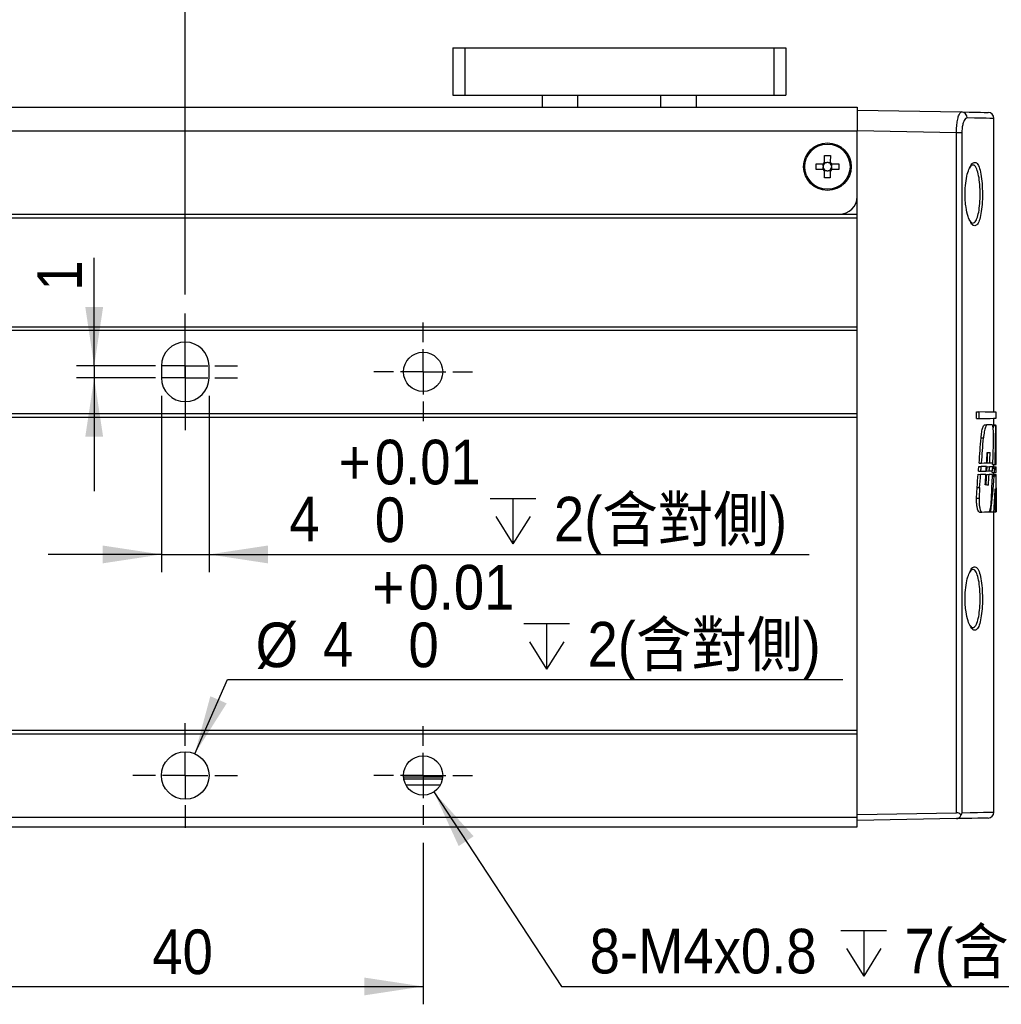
# Model space of a CAD drawing. Header units: millimetres. Extents: x 8 to 292, y 5 to 205.
# Tile 6 of 12: x 137 to 192, y 82 to 137. Entities that reach past the tile are written whole.
import ezdxf

# ---------------------------------------------------------------- set-up
doc = ezdxf.new("R2010")
doc.units = ezdxf.units.MM
doc.linetypes.add('HIDDEN', pattern=[1.905, 1.27, -0.635])
doc.layers.add('中心線', color=161, linetype='HIDDEN', lineweight=25)
doc.layers.add('尺寸線', color=5, linetype='Continuous')
doc.styles.add('SLDTEXTSTYLE0', font='GOTHIC.TTF', dxfattribs={"width": 0.913})
doc.styles.add('SLDTEXTSTYLE1', font='GOTHIC.TTF', dxfattribs={"width": 0.913, "bigfont": 'bigfont'})
doc.dimstyles.new('SLDDIMSTYLE0', dxfattribs={"dimtxt": 2.5, "dimasz": 3.302, "dimexe": 0, "dimexo": 0.0625, "dimtad": 1, "dimdec": 0, "dimlfac": 1.5, "dimrnd": 1e-09, "dimzin": 12, "dimdsep": 46, "dimtxsty": 'SLDTEXTSTYLE0', "dimsah": 1, "dimcen": 0.09, "dimadec": 0, "dimazin": 3, "dimtfac": 1, "dimtdec": 3, "dimtmove": 0, "dimatfit": 0, "dimfxl": 1, "dimfrac": 2, "dimtolj": 1, "dimtzin": 12, "dimarcsym": 0})
doc.dimstyles.new('SLDDIMSTYLE1', dxfattribs={"dimtxt": 2.5, "dimasz": 3.302, "dimexe": 0, "dimexo": 0.0625, "dimtad": 1, "dimdec": 0, "dimlfac": 1.5, "dimrnd": 1e-09, "dimzin": 12, "dimdsep": 46, "dimtxsty": 'SLDTEXTSTYLE0', "dimsah": 1, "dimcen": 0.09, "dimadec": 0, "dimazin": 3, "dimtfac": 1, "dimtdec": 3, "dimtofl": 0, "dimtmove": 0, "dimatfit": 3, "dimfxl": 1, "dimfrac": 2, "dimtolj": 1, "dimtzin": 12, "dimarcsym": 0})
doc.dimstyles.new('SLDDIMSTYLE2', dxfattribs={"dimtxt": 2.5, "dimasz": 3.302, "dimexe": 0, "dimexo": 0.0625, "dimtad": 1, "dimdec": 0, "dimlfac": 1.5, "dimrnd": 1e-09, "dimzin": 12, "dimdsep": 46, "dimtxsty": 'SLDTEXTSTYLE0', "dimsah": 1, "dimcen": 0.09, "dimadec": 0, "dimazin": 3, "dimtol": 1, "dimtp": 0.01, "dimtfac": 1, "dimtmove": 0, "dimatfit": 0, "dimfxl": 1, "dimfrac": 2, "dimtolj": 1, "dimarcsym": 0})
doc.dimstyles.new('SLDDIMSTYLE3', dxfattribs={"dimtxt": 2.5, "dimasz": 3.302, "dimexe": 0, "dimexo": 0.0625, "dimtad": 0, "dimtih": 1, "dimtoh": 1, "dimdec": 0, "dimlfac": 1.5, "dimrnd": 1e-09, "dimzin": 12, "dimdsep": 46, "dimtxsty": 'SLDTEXTSTYLE0', "dimsah": 1, "dimcen": 0, "dimadec": 0, "dimazin": 3, "dimtol": 1, "dimtp": 0.01, "dimtfac": 1, "dimtofl": 0, "dimtmove": 0, "dimatfit": 3, "dimfxl": 1, "dimfrac": 2, "dimtolj": 1, "dimarcsym": 0})
doc.dimstyles.new('SLDDIMSTYLE4', dxfattribs={"dimtxt": 2.5, "dimasz": 3.302, "dimexe": 0, "dimexo": 0.0625, "dimtad": 0, "dimtih": 1, "dimtoh": 1, "dimdec": 0, "dimlfac": 1.5, "dimrnd": 1e-09, "dimzin": 12, "dimdsep": 46, "dimtxsty": 'SLDTEXTSTYLE0', "dimsah": 1, "dimcen": 0, "dimadec": 0, "dimazin": 3, "dimtfac": 1, "dimtdec": 3, "dimtofl": 0, "dimtmove": 0, "dimatfit": 3, "dimfxl": 1, "dimfrac": 2, "dimtolj": 1, "dimtzin": 12, "dimarcsym": 0})

# ---------------------------------------------------------------- blocks, each defined once
blk = doc.blocks.new('_D_3')
at = {"layer": '尺寸線', "transparency": 16777216}
for p, q in [((132.62, 90.64), (132.62, 81.584)), ((159.286, 90.64), (159.286, 81.584)), ((132.62, 82.584), (159.286, 82.584))]:
    blk.add_line(p, q, dxfattribs=at)
for points in [[(132.62, 82.584), (135.922, 82.084), (135.922, 83.084)], [(159.286, 82.584), (155.984, 83.084), (155.984, 82.084)]]:
    blk.add_solid(points, dxfattribs=at)
at = {"layer": '尺寸線', "transparency": 16777216, "insert": (144.106, 85.777), "char_height": 2.5, "attachment_point": 1, "style": 'SLDTEXTSTYLE0'}
blk.add_mtext('40', dxfattribs=at)
blk = doc.blocks.new('_D_4')
at = {"layer": '尺寸線', "transparency": 16777216}
for p, q in [((104.653, 132.301), (104.653, 140.284)), ((145.953, 121.359), (145.953, 140.284)), ((104.653, 139.284), (145.953, 139.284))]:
    blk.add_line(p, q, dxfattribs=at)
for points in [[(104.653, 139.284), (107.955, 138.784), (107.955, 139.784)], [(145.953, 139.284), (142.651, 139.784), (142.651, 138.784)]]:
    blk.add_solid(points, dxfattribs=at)
at = {"layer": '尺寸線', "transparency": 16777216, "insert": (121.147, 142.477), "char_height": 2.5, "attachment_point": 1, "style": 'SLDTEXTSTYLE0'}
blk.add_mtext('61.95', dxfattribs=at)
blk = doc.blocks.new('_D_5')
at = {"layer": '尺寸線', "transparency": 16777216}
for p, q in [((140.849, 117.359), (140.849, 123.423)), ((143.62, 117.359), (139.849, 117.359)), ((140.849, 117.359), (140.849, 116.692)), ((143.62, 116.692), (139.849, 116.692)), ((140.849, 116.692), (140.849, 110.342))]:
    blk.add_line(p, q, dxfattribs=at)
for points in [[(140.849, 117.359), (141.349, 120.661), (140.349, 120.661)], [(140.849, 116.692), (140.349, 113.39), (141.349, 113.39)]]:
    blk.add_solid(points, dxfattribs=at)
at = {"layer": '尺寸線', "transparency": 16777216, "insert": (137.656, 121.576), "char_height": 2.5, "attachment_point": 1, "rotation": 90, "style": 'SLDTEXTSTYLE0'}
blk.add_mtext('1', dxfattribs=at)
blk = doc.blocks.new('SW_SYMBOL_HOLE_DEPTH')
at = {"layer": '尺寸線', "color": 0}
for p, q in [((0, 875), (800, 875)), ((400, 875), (400, 75)), ((100, 555), (400, 75)), ((700, 555), (400, 75))]:
    blk.add_line(p, q, dxfattribs=at)
blk = doc.blocks.new('_D_6')
at = {"layer": '尺寸線', "transparency": 16777216}
for p, q in [((144.62, 115.692), (144.62, 105.795)), ((147.286, 115.692), (147.286, 105.795)), ((144.62, 106.795), (138.27, 106.795)), ((144.62, 106.795), (147.286, 106.795)), ((147.286, 106.795), (180.924, 106.795))]:
    blk.add_line(p, q, dxfattribs=at)
for points in [[(144.62, 106.795), (141.318, 107.295), (141.318, 106.295)], [(147.286, 106.795), (150.588, 106.295), (150.588, 107.295)]]:
    blk.add_solid(points, dxfattribs=at)
at = {"layer": '尺寸線', "transparency": 16777216, "xscale": 0.003193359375, "yscale": 0.003193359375, "zscale": 0.003193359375}
blk.add_blockref('SW_SYMBOL_HOLE_DEPTH', (163.046, 107.141), dxfattribs=at)
at = {"layer": '尺寸線', "transparency": 16777216, "char_height": 2.5, "attachment_point": 1}
for s, insert, style in [('0.01', (156.581, 113.221), 'SLDTEXTSTYLE0'), ('+', (154.56, 113.221), 'SLDTEXTSTYLE0'), ('2(含對側)', (166.618, 110.026), 'SLDTEXTSTYLE1'), ('4', (151.789, 110.026), 'SLDTEXTSTYLE0'), ('0', (156.581, 109.988), 'SLDTEXTSTYLE0')]:
    blk.add_mtext(s, dxfattribs=dict(at, insert=insert, style=style))
blk = doc.blocks.new('_D_7')
at = {"layer": '尺寸線', "transparency": 16777216}
for p, q in [((146.49, 95.627), (148.317, 99.782)), ((148.317, 99.782), (182.809, 99.782))]:
    blk.add_line(p, q, dxfattribs=at)
blk.add_solid([(146.49, 95.627), (148.277, 98.449), (147.361, 98.851)], dxfattribs=at)
at = {"layer": '尺寸線', "transparency": 16777216, "xscale": 0.003193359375, "yscale": 0.003193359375, "zscale": 0.003193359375}
blk.add_blockref('SW_SYMBOL_HOLE_DEPTH', (164.932, 100.129), dxfattribs=at)
at = {"layer": '尺寸線', "transparency": 16777216, "char_height": 2.5, "attachment_point": 1}
for s, insert, style in [('0.01', (158.466, 106.208), 'SLDTEXTSTYLE0'), ('+', (156.445, 106.208), 'SLDTEXTSTYLE0'), ('2(含對側)', (168.503, 103.014), 'SLDTEXTSTYLE1'), ('%%c', (149.904, 102.975), 'SLDTEXTSTYLE0'), ('4', (153.675, 103.014), 'SLDTEXTSTYLE0'), ('0', (158.466, 102.975), 'SLDTEXTSTYLE0')]:
    blk.add_mtext(s, dxfattribs=dict(at, insert=insert, style=style))
blk = doc.blocks.new('_D_8')
at = {"layer": '尺寸線', "transparency": 16777216}
for p, q in [((159.889, 93.487), (167.036, 82.584)), ((167.036, 82.584), (200.584, 82.584))]:
    blk.add_line(p, q, dxfattribs=at)
blk.add_solid([(159.889, 93.487), (161.281, 90.451), (162.118, 90.999)], dxfattribs=at)
at = {"layer": '尺寸線', "transparency": 16777216, "xscale": 0.003193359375, "yscale": 0.003193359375, "zscale": 0.003193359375}
blk.add_blockref('SW_SYMBOL_HOLE_DEPTH', (182.707, 82.93), dxfattribs=at)
at = {"layer": '尺寸線', "transparency": 16777216, "char_height": 2.5, "attachment_point": 1}
for s, insert, style in [('7(含對側)', (186.279, 85.815), 'SLDTEXTSTYLE1'), ('8-M4x0.8', (168.623, 85.815), 'SLDTEXTSTYLE0')]:
    blk.add_mtext(s, dxfattribs=dict(at, insert=insert, style=style))
blk = doc.blocks.new('SW_CENTERMARKSYMBOL_0')
at = {"layer": '中心線', "color": 0}
for p, q in [((0, 1.667), (0, 2.767)), ((0, 0), (0, 1.667)), ((-1.667, 0), (-2.767, 0)), ((0, 0), (-1.667, 0)), ((0, 0), (0, -1.667)), ((0, 0), (1.667, 0)), ((1.667, 0), (2.767, 0)), ((0, -1.667), (0, -2.767))]:
    blk.add_line(p, q, dxfattribs=at)
blk = doc.blocks.new('SW_CENTERMARKSYMBOL_3')
at = {"layer": '中心線', "color": 0}
for p, q in [((0, 1.667), (0, 2.767)), ((0, 0), (0, 1.667)), ((-1.667, 0), (-2.767, 0)), ((0, 0), (-1.667, 0)), ((0, 0), (0, -1.667)), ((0, 0), (1.667, 0)), ((1.667, 0), (2.767, 0)), ((0, -1.667), (0, -2.767))]:
    blk.add_line(p, q, dxfattribs=at)
blk = doc.blocks.new('SW_CENTERMARKSYMBOL_4')
at = {"layer": '中心線', "color": 0}
for p, q in [((0, 1.667), (0, 3)), ((0, 0), (0, 1.667)), ((-1.667, 0), (-3, 0)), ((0, 0), (-1.667, 0)), ((0, 0), (0, -1.667)), ((0, 0), (1.667, 0)), ((1.667, 0), (3, 0)), ((0, -1.667), (0, -3))]:
    blk.add_line(p, q, dxfattribs=at)
blk = doc.blocks.new('SW_CENTERMARKSYMBOL_5')
at = {"layer": '中心線', "color": 0}
for p, q in [((0, 1.667), (0, 3)), ((0, 1), (0, 2.333)), ((0, 0), (0, 1.667)), ((0, -0.667), (0, 1)), ((-1.667, 0), (-3, 0)), ((0, 0), (-1.667, 0)), ((0, 0), (0, -1.667)), ((0, 0), (1.667, 0)), ((1.667, 0), (3, 0)), ((-1.667, -0.667), (-3, -0.667)), ((0, -0.667), (-1.667, -0.667)), ((0, -0.667), (0, -2.333)), ((0, -0.667), (1.667, -0.667)), ((1.667, -0.667), (3, -0.667)), ((0, -1.667), (0, -3)), ((0, -2.333), (0, -3.667))]:
    blk.add_line(p, q, dxfattribs=at)

msp = doc.modelspace()

# ---------------------------------------------------------------- linework, layer by layer
at = {"color": 7, "linetype": 'Continuous', "lineweight": 25}
for p, q in [((160.952926, 135.191967), (160.952926, 132.525303)), ((160.952926, 135.191967), (161.619594, 135.191967)), ((161.619594, 135.191967), (161.619594, 132.525303)), ((161.619594, 135.191967), (178.952927, 135.191967)), ((178.952927, 135.191967), (178.952927, 132.525303)), ((178.952927, 135.191967), (179.619594, 135.191967)), ((179.619594, 135.191967), (179.619594, 132.525303)), ((160.952926, 132.525303), (161.619594, 132.525303)), ((161.619594, 132.525303), (178.952927, 132.525303)), ((165.952927, 132.525303), (165.952927, 131.858635)), ((174.619593, 131.858635), (174.619593, 132.525303)), ((178.952927, 132.525303), (179.619594, 132.525303)), ((108.286262, 131.858635), (183.619594, 131.858635)), ((183.619594, 131.858635), (183.619594, 130.525301)), ((183.619594, 131.691968), (189.46836, 131.589877)), ((191.28626, 114.763171), (191.28626, 131.230581)), ((108.286262, 130.525301), (183.619594, 130.525301)), ((189.180932, 130.428406), (183.619594, 130.52548)), ((183.619594, 126.858635), (183.619594, 130.525301)), ((189.180932, 92.322527), (189.180932, 130.428406)), ((189.488803, 130.428406), (189.180932, 130.428406)), ((189.488803, 130.428406), (189.488803, 92.322324)), ((181.794415, 128.771653), (181.796762, 129.159592)), ((181.796762, 129.159592), (182.116757, 129.157655)), ((182.116757, 129.157655), (182.114409, 128.769716)), ((181.318637, 128.369138), (181.320573, 128.68913)), ((181.320573, 128.68913), (181.708513, 128.686784)), ((181.718672, 128.561271), (181.719431, 128.686716)), ((181.794349, 128.760733), (181.919796, 128.759976)), ((181.988895, 128.759556), (182.114343, 128.758798)), ((182.188359, 128.68388), (182.1876, 128.558432)), ((182.199278, 128.683813), (182.587217, 128.681466)), ((182.587217, 128.681466), (182.585281, 128.361471)), ((181.706576, 128.366789), (181.318637, 128.369138)), ((181.717495, 128.366724), (181.718254, 128.492172)), ((181.789097, 127.892949), (181.791445, 128.280888)), ((181.916959, 128.291046), (181.791511, 128.291806)), ((182.111505, 128.289869), (181.986058, 128.290629)), ((182.111439, 128.278951), (182.109092, 127.891012)), ((182.187182, 128.489333), (182.186423, 128.363885)), ((182.585281, 128.361471), (182.197341, 128.363821)), ((182.109092, 127.891012), (181.789097, 127.892949)), ((183.619594, 125.825301), (183.619594, 126.858635)), ((109.286259, 125.858635), (182.619594, 125.858635)), ((182.619594, 125.858635), (183.619594, 125.858635)), ((183.619594, 125.658634), (183.619594, 125.825301)), ((108.286262, 125.658634), (183.619594, 125.658634)), ((183.619594, 119.558635), (183.619594, 125.658634)), ((108.286262, 119.558635), (183.619594, 119.558635)), ((108.286262, 119.358634), (183.619594, 119.358634)), ((183.619594, 119.358634), (183.619594, 119.558635)), ((183.619594, 114.691968), (183.619594, 119.358634)), ((144.619594, 117.358635), (144.619594, 116.691967)), ((147.286261, 116.691967), (147.286261, 117.358635)), ((190.309276, 114.405734), (190.309276, 114.780223)), ((190.309276, 114.780223), (190.447625, 114.777809)), ((190.447625, 114.777809), (190.447625, 114.408151)), ((108.286262, 114.691968), (183.619594, 114.691968)), ((108.286262, 114.491967), (183.619594, 114.491967)), ((183.619594, 114.491967), (183.619594, 114.691968)), ((183.619594, 96.94009), (183.619594, 114.491967)), ((190.309276, 114.405734), (190.447625, 114.408151)), ((191.28626, 114.015863), (191.28626, 114.422789)), ((191.419593, 114.425116), (191.419593, 114.760844)), ((190.742192, 114.061053), (190.877978, 114.058684)), ((191.254146, 114.016424), (191.387698, 114.014092)), ((191.28626, 114.051556), (191.379022, 114.049937)), ((191.379022, 114.049937), (191.383363, 114.014166)), ((190.560751, 113.322864), (190.697818, 113.322077)), ((191.258521, 112.875484), (191.263619, 113.315637)), ((190.41616, 111.462145), (190.554197, 111.464554)), ((190.436817, 111.723283), (190.574371, 111.720881)), ((190.456125, 111.915677), (190.593955, 111.918082)), ((190.888209, 111.470384), (191.023827, 111.472752)), ((190.901104, 111.715179), (191.036409, 111.712817)), ((190.911915, 111.923633), (191.04741, 111.925997)), ((191.213808, 111.837314), (191.347678, 111.839651)), ((191.214138, 111.618128), (191.330628, 111.616094)), ((191.28626, 111.616869), (191.28626, 111.838579)), ((191.28626, 111.708456), (191.419096, 111.706137)), ((191.407707, 111.932287), (191.41844, 111.932474)), ((191.409204, 111.479479), (191.419427, 111.479656)), ((190.402029, 111.286155), (190.539754, 111.283751)), ((190.877874, 111.277849), (191.013292, 111.275484)), ((191.181351, 111.383914), (191.315552, 111.386256)), ((191.199421, 111.180648), (191.301463, 111.178868)), ((191.28626, 111.179134), (191.28626, 111.385746)), ((191.28626, 111.27072), (191.419577, 111.268393)), ((191.419593, 109.285227), (191.419593, 111.167985)), ((190.313594, 109.956115), (190.341441, 110.537846)), ((190.341441, 110.537846), (190.479605, 110.537172)), ((190.479605, 110.537172), (190.451915, 109.955768)), ((191.418912, 110.53259), (191.418006, 109.953342)), ((190.313594, 109.956115), (190.451915, 109.955768)), ((190.46977, 109.170322), (190.606767, 109.172712)), ((191.006106, 109.179683), (191.109995, 109.181496)), ((191.279544, 109.184455), (191.371333, 109.186059)), ((191.28626, 92.353356), (191.28626, 109.184573)), ((108.286262, 96.94009), (183.619594, 96.94009)), ((108.286262, 96.74009), (183.619594, 96.74009)), ((183.619594, 96.74009), (183.619594, 96.94009)), ((183.619594, 92.073423), (183.619594, 96.74009)), ((158.397623, 95.055077), (158.398474, 95.055077)), ((160.173985, 95.055077), (160.174896, 95.055077)), ((158.193375, 94.325302), (160.380883, 94.325302)), ((160.359047, 94.191968), (158.211139, 94.191968)), ((183.619594, 92.225454), (189.180932, 92.322527)), ((108.286262, 92.073423), (183.619594, 92.073423)), ((183.619594, 91.525302), (183.619594, 92.073423)), ((189.180968, 91.989042), (183.619594, 91.891968)), ((108.286262, 91.525302), (183.619594, 91.525302))]:
    msp.add_line(p, q, dxfattribs=at)
at = {"color": 8, "linetype": 'Continuous', "lineweight": 25}
for p, q in [((167.952928, 131.858635), (167.952928, 132.525303)), ((172.619594, 131.858635), (172.619594, 132.525303))]:
    msp.add_line(p, q, dxfattribs=at)
at = {"color": 7, "linetype": 'Continuous', "lineweight": 25, "flags": 128}
for points in [[(189.46836, 131.589877), (189.889142, 131.582534), (190.24132, 131.576387), (190.524063, 131.57145), (190.736707, 131.567739), (190.878748, 131.565258), (190.949852, 131.564019), (190.958745, 131.563862)], [(191.419593, 114.760844), (191.380516, 114.761524), (191.263382, 114.763571), (191.068492, 114.766971), (190.796341, 114.771722), (190.447625, 114.777809)], [(190.447625, 114.408151), (190.796341, 114.414238), (191.068492, 114.418986), (191.263382, 114.422389), (191.380516, 114.424433), (191.419593, 114.425116)], [(191.190337, 114.053232), (191.10083, 114.054794), (190.996694, 114.056612), (190.877978, 114.058684)], [(191.419042, 114.013546), (191.409382, 114.013714), (191.387698, 114.014092)], [(190.914507, 112.509688), (190.999562, 112.511171), (191.07683, 112.512519)], [(190.554197, 111.464554), (190.708194, 111.467243), (190.847275, 111.46967)], [(190.862777, 111.715847), (190.725984, 111.718235), (190.574371, 111.720881)], [(190.593955, 111.918082), (190.743907, 111.9207), (190.878993, 111.923058)], [(191.023827, 111.472752), (191.123468, 111.474491), (191.208743, 111.47598)], [(191.217575, 111.709655), (191.134146, 111.711111), (191.036409, 111.712817)], [(191.04741, 111.925997), (191.143728, 111.927678), (191.225705, 111.929109)], [(191.408467, 111.614735), (191.378833, 111.615253), (191.330628, 111.616094)], [(191.347678, 111.839651), (191.383307, 111.840273), (191.406872, 111.840684)], [(190.838486, 111.278537), (190.696745, 111.28101), (190.539754, 111.283751)], [(191.202949, 111.272175), (191.115477, 111.273701), (191.013292, 111.275484)], [(191.410626, 111.176962), (191.388009, 111.177357), (191.351616, 111.177992), (191.301463, 111.178868)], [(191.315552, 111.386256), (191.357976, 111.386997), (191.389358, 111.387545), (191.409689, 111.3879)], [(190.981303, 110.684552), (190.894735, 110.686063), (190.800444, 110.687708)], [(190.606767, 109.172712), (190.754576, 109.175292), (190.887711, 109.177617), (191.006106, 109.179683)], [(191.109995, 109.181496), (191.203038, 109.183121), (191.279544, 109.184455)], [(191.371333, 109.186059), (191.401788, 109.18659), (191.417368, 109.186862)], [(190.958745, 92.020074), (190.922106, 92.019434), (190.812287, 92.017517), (190.629551, 92.014328), (190.374345, 92.009873), (190.047288, 92.004164), (189.649173, 91.997215), (189.180968, 91.989042)]]:
    msp.add_lwpolyline(points, dxfattribs=at)
at = {"color": 8, "linetype": 'Continuous', "lineweight": 25, "flags": 128}
for points in [[(191.28626, 131.230581), (191.27727, 131.230735), (191.20538, 131.231976), (191.061769, 131.234455), (190.846776, 131.238168), (190.560908, 131.243103), (190.204838, 131.249249), (189.779408, 131.256596)], [(189.488803, 92.322324), (189.962193, 92.330497), (190.364717, 92.337446), (190.695396, 92.343155), (190.953427, 92.34761), (191.138185, 92.3508), (191.249219, 92.352717), (191.28626, 92.353356), (191.28626, 92.353356)]]:
    msp.add_lwpolyline(points, dxfattribs=at)
at = {"color": 7, "linetype": 'Continuous', "lineweight": 25}
for centre, radius in [((181.952927, 128.525302), 1.333333), ((181.952927, 128.525302), 1.266667), ((159.28626, 117.025302), 1.1), ((145.952927, 94.406757), 1.333333), ((159.28626, 94.406757), 1.1)]:
    msp.add_circle(centre, radius, dxfattribs=at)
for centre, radius, start, end in [((189.454426, 131.265084), 0.325093, 358.5038514, 87.543413), ((190.952927, 131.23058), 0.333333, 0.8443432, 89), ((181.952927, 128.525302), 0.292941, 122.7589061, 146.5476522), ((181.952927, 128.525302), 0.237, 137.1909369, 171.2707908), ((181.952927, 128.525302), 0.237, 132.1156214, 137.1909369), ((181.952927, 128.525302), 0.237, 98.0357675, 132.1156214), ((181.952927, 128.525302), 0.237, 81.2707908, 98.0357675), ((181.952927, 128.525302), 0.237, 47.1909369, 81.2707908), ((181.952927, 128.525302), 0.237, 42.1156214, 47.1909369), ((181.952927, 128.525302), 0.292941, 32.7589061, 56.5476522), ((181.952927, 128.525302), 0.237, 8.0357675, 42.1156214), ((181.952927, 128.525302), 0.292941, 212.7589061, 236.5476522), ((181.952927, 128.525302), 0.237, 171.2707908, 188.0357675), ((181.952927, 128.525302), 0.237, 188.0357675, 222.1156214), ((181.952927, 128.525302), 0.237, 222.1156214, 227.1909369), ((181.952927, 128.525302), 0.237, 227.1909369, 261.2707908), ((181.952927, 128.525302), 0.237, 261.2707908, 278.0357675), ((181.952927, 128.525302), 0.237, 278.0357675, 312.1156214), ((181.952927, 128.525302), 0.292941, 302.7589061, 326.5476522), ((181.952927, 128.525302), 0.237, 312.1156214, 317.1909369), ((181.952927, 128.525302), 0.237, 317.1909369, 351.2707908), ((181.952927, 128.525302), 0.237, 351.2707908, 8.0357675), ((182.619594, 126.858635), 1, 270, 0), ((145.952927, 117.358635), 1.333333, 0, 180), ((145.952927, 116.691968), 1.333333, 180, 0), ((190.952927, 92.353356), 0.333333, 271, 0.9237103)]:
    msp.add_arc(centre, radius, start, end, dxfattribs=at)
for centre, major_axis, ratio, start_param, end_param in [((181.953104, 128.554503), (0.00126, 0.208207), 0.990115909, 6.114796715, 6.4515739), ((181.923726, 128.525478), (0.208207, -0.00126), 0.990115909, 2.973204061, 3.309981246), ((181.95275, 128.4961), (0.00126, 0.208207), 0.990115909, 2.973204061, 3.309981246), ((181.982128, 128.525125), (0.208207, -0.00126), 0.990115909, 6.114796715, 6.4515739), ((160.78626, 120.102386), (-0.623657, 94.821658), 0.321589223, 4.643599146, 4.646046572), ((160.78626, 120.102386), (-0.626383, 95.236178), 0.321589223, 4.623404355, 4.64630198), ((160.78626, 112.839339), (0.626383, 95.236178), 0.321589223, 4.704017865, 4.726833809), ((160.78626, 135.57519), (-0.623657, 94.821658), 0.321589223, 4.45809408, 4.473389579), ((160.78626, 135.57519), (-0.626383, 95.236178), 0.321589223, 4.459241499, 4.474431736), ((160.78626, 120.890554), (0.626383, 95.236178), 0.321589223, 4.620267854, 4.630244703), ((160.78626, 112.852259), (-0.626383, 95.236178), 0.321589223, 4.700615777, 4.710206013), ((160.78626, 127.872575), (0.628227, 94.385418), 0.324487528, 4.544751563, 4.551054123), ((160.78626, 128.302621), (-0.625492, 93.9746), 0.324487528, 4.53504325, 4.54137806), ((160.78626, 128.302621), (-0.628227, 94.385418), 0.324487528, 4.535839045, 4.542145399), ((160.78626, 135.419989), (-0.625492, 93.9746), 0.324487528, 4.452444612, 4.455317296), ((160.78626, 135.419989), (-0.628227, 94.385418), 0.324487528, 4.453618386, 4.456425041), ((160.78626, 127.926665), (0.628227, 94.385418), 0.324487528, 4.539293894, 4.541942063), ((160.78626, 128.302621), (-0.625492, 93.9746), 0.324487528, 4.530143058, 4.532790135), ((160.78626, 128.302621), (-0.628227, 94.385418), 0.324487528, 4.53096091, 4.533545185), ((160.78626, 115.28762), (-2.130945, 37.003322), 0.822236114, 4.559499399, 4.561988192), ((160.78626, 120.809297), (0.628227, 94.385418), 0.324487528, 4.615501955, 4.617989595), ((160.78626, 120.102386), (-0.623657, 94.821658), 0.321589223, 4.622998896, 4.623968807), ((160.78626, 115.28762), (-2.140261, 37.165085), 0.822236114, 4.560023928, 4.566233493), ((160.78626, 110.25539), (-0.56998, 148.812447), 0.205816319, 4.719211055, 4.720735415), ((160.78626, 112.900049), (-0.628227, 94.385418), 0.324487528, 4.695179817, 4.697579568), ((160.78626, 135.636888), (-0.623657, 94.821658), 0.321589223, 4.442384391, 4.450558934), ((160.78626, 135.636888), (-0.626383, 95.236178), 0.321589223, 4.443571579, 4.451689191), ((160.78626, 128.02462), (0.626383, 95.236178), 0.321589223, 4.531442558, 4.537748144), ((160.78626, 128.455365), (-0.623657, 94.821658), 0.321589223, 4.521771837, 4.528112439), ((160.78626, 128.455365), (-0.626383, 95.236178), 0.321589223, 4.522576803, 4.528888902), ((160.78626, 115.263648), (-2.184539, 36.99818), 0.825860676, 4.498722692, 4.553166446), ((160.78626, 120.843097), (0.626383, 95.236178), 0.321589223, 4.599945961, 4.613837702), ((160.78626, 110.121251), (-0.563565, 163.895468), 0.186876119, 4.706045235, 4.718187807), ((160.78626, 112.913956), (-0.626383, 95.236178), 0.321589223, 4.685266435, 4.692994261), ((160.78626, 112.061926), (1.741052, 39.158949), 0.781017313, 4.673596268, 4.706667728), ((160.78626, 94.36635), (0.553653, 201.00546), 0.15237561, 4.786603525, 4.793050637), ((189.175114, 91.98894), (0.236728, 0.243009), 0.965692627, 6.191011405, 7.055493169)]:
    msp.add_ellipse(centre, major_axis=major_axis, ratio=ratio, start_param=start_param, end_param=end_param, dxfattribs=at)
for points, knots in [([(189.180932, 130.428406), (189.184503, 130.552791), (189.191624, 130.800772), (189.238643, 131.134239), (189.306463, 131.397094), (189.387185, 131.562071), (189.44262, 131.58106), (189.46836, 131.589877)], [0, 0, 0, 0, 0.200587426, 0.399902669, 0.602485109, 0.815419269, 1, 1, 1, 1]), ([(189.779408, 131.256596), (189.752893, 131.250457), (189.695959, 131.237277), (189.61373, 131.12063), (189.545043, 130.933682), (189.497994, 130.695402), (189.491866, 130.517363), (189.488803, 130.428406)], [0, 0, 0, 0, 0.187862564, 0.403385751, 0.606141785, 0.803208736, 1, 1, 1, 1]), ([(181.779058, 128.686356), (181.773861, 128.686388), (181.752067, 128.686521), (181.729023, 128.686657), (181.711331, 128.686766), (181.708513, 128.686784)], [0, 0, 0, 0, 0.208399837, 0.873928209, 1, 1, 1, 1]), ([(181.794415, 128.771653), (181.794398, 128.768835), (181.794291, 128.751138), (181.794151, 128.728098), (181.794019, 128.706303), (181.793988, 128.701106)], [0, 0, 0, 0, 0.126071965, 0.791600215, 1, 1, 1, 1]), ([(182.113982, 128.699171), (182.114013, 128.704368), (182.114145, 128.726163), (182.114285, 128.749208), (182.114392, 128.766898), (182.114409, 128.769716)], [0, 0, 0, 0, 0.208399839, 0.873928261, 1, 1, 1, 1]), ([(182.199278, 128.683813), (182.19646, 128.683831), (182.178768, 128.68394), (182.155724, 128.684076), (182.133929, 128.684209), (182.128732, 128.68424)], [0, 0, 0, 0, 0.126071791, 0.791600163, 1, 1, 1, 1]), ([(189.937693, 128.44979), (189.947544, 128.470706), (189.981824, 128.543483), (190.03774, 128.608876), (190.080362, 128.636003), (190.08024, 128.634657), (190.080194, 128.634143)], [0, 0, 0, 0, 0.135496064, 0.471471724, 0.798270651, 1, 1, 1, 1]), ([(181.706576, 128.366789), (181.709394, 128.366772), (181.727087, 128.366669), (181.75013, 128.366525), (181.771925, 128.366393), (181.777122, 128.366361)], [0, 0, 0, 0, 0.126071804, 0.791600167, 1, 1, 1, 1]), ([(181.791872, 128.351433), (181.79184, 128.346236), (181.791709, 128.324442), (181.791569, 128.301396), (181.791462, 128.283706), (181.791445, 128.280888)], [0, 0, 0, 0, 0.208399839, 0.873928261, 1, 1, 1, 1]), ([(182.111439, 128.278951), (182.111456, 128.281769), (182.111564, 128.299459), (182.111703, 128.322505), (182.111835, 128.344299), (182.111866, 128.349496)], [0, 0, 0, 0, 0.126071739, 0.791600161, 1, 1, 1, 1]), ([(182.126796, 128.364245), (182.131993, 128.364215), (182.153787, 128.364086), (182.176831, 128.36394), (182.194523, 128.363837), (182.197341, 128.363821)], [0, 0, 0, 0, 0.208399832, 0.873928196, 1, 1, 1, 1]), ([(189.973663, 125.430455), (189.925916, 125.523628), (189.824134, 125.722247), (189.725045, 126.169781), (189.66782, 126.672307), (189.658838, 127.194433), (189.71242, 127.747489), (189.812672, 128.215048), (189.903344, 128.410892), (189.945893, 128.502794)], [0, 0, 0, 0, 0.146542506, 0.312387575, 0.41671673, 0.56606547, 0.71543228, 0.866463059, 1, 1, 1, 1]), ([(190.07991, 125.349994), (190.078852, 125.34966), (190.076608, 125.348951), (190.025472, 125.384271), (189.982971, 125.451394), (189.962093, 125.484367)], [0, 0, 0, 0, 0.312510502, 0.662275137, 1, 1, 1, 1]), ([(190.560751, 113.322864), (190.572903, 113.435206), (190.597804, 113.665395), (190.663586, 113.938313), (190.715056, 114.018682), (190.742192, 114.061053)], [0, 0, 0, 0, 0.310678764, 0.6365821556, 1, 1, 1, 1]), ([(190.877978, 114.058684), (190.853413, 114.021259), (190.803975, 113.945941), (190.737223, 113.682354), (190.710907, 113.441743), (190.697818, 113.322077)], [0, 0, 0, 0, 0.331746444, 0.667649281, 1, 1, 1, 1]), ([(191.263619, 113.315637), (191.263849, 113.384908), (191.264325, 113.527819), (191.256106, 113.733324), (191.241135, 113.904846), (191.219791, 114.019752), (191.201454, 114.052409), (191.191393, 114.053154), (191.190337, 114.053232)], [0, 0, 0, 0, 0.1852615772, 0.3822110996, 0.5794002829, 0.7774126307, 0.9766190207, 1, 1, 1, 1]), ([(190.46977, 109.170322), (190.451626, 109.18103), (190.415222, 109.202514), (190.365694, 109.330563), (190.329107, 109.512482), (190.308911, 109.732088), (190.312045, 109.882044), (190.313594, 109.956115)], [0, 0, 0, 0, 0.203841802, 0.408983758, 0.611499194, 0.808099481, 1, 1, 1, 1]), ([(190.451915, 109.955768), (190.45037, 109.889358), (190.447135, 109.750332), (190.463715, 109.543543), (190.495854, 109.362518), (190.540874, 109.231137), (190.580167, 109.180333), (190.602265, 109.174002), (190.606767, 109.172712)], [0, 0, 0, 0, 0.173010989, 0.362190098, 0.552531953, 0.74766981, 0.94859244, 1, 1, 1, 1]), ([(191.006106, 109.179683), (191.026889, 109.208771), (191.068619, 109.267178), (191.115524, 109.512018), (191.139699, 109.763783), (191.147721, 109.92189), (191.149494, 109.956838)], [0, 0, 0, 0, 0.3039418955, 0.6102872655, 0.9138565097, 1, 1, 1, 1]), ([(191.418006, 109.953342), (191.417946, 109.887133), (191.417817, 109.747685), (191.418514, 109.54038), (191.419446, 109.360663), (191.419772, 109.234885), (191.41901, 109.192611), (191.418219, 109.187522), (191.418119, 109.186874)], [0, 0, 0, 0, 0.178993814, 0.376993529, 0.5750049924, 0.7730503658, 0.9711123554, 1, 1, 1, 1]), ([(189.937693, 105.783124), (189.947544, 105.80404), (189.981823, 105.876818), (190.03774, 105.94221), (190.080362, 105.969337), (190.08024, 105.967989), (190.080194, 105.967475)], [0, 0, 0, 0, 0.13549663, 0.471472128, 0.798270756, 1, 1, 1, 1]), ([(189.973663, 102.763788), (189.925916, 102.856961), (189.824133, 103.055579), (189.725045, 103.503114), (189.66782, 104.00564), (189.658839, 104.527766), (189.71242, 105.080822), (189.812673, 105.548381), (189.903344, 105.744225), (189.945893, 105.836127)], [0, 0, 0, 0, 0.146542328, 0.312387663, 0.416717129, 0.56606522, 0.715432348, 0.866462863, 1, 1, 1, 1]), ([(190.07991, 102.683326), (190.078852, 102.682992), (190.076608, 102.682286), (190.025471, 102.717602), (189.982971, 102.784727), (189.962093, 102.817702)], [0, 0, 0, 0, 0.312510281, 0.662274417, 1, 1, 1, 1]), ([(160.23997, 93.858635), (160.088928, 93.858635), (159.936506, 93.858635), (159.620596, 93.858635), (159.456067, 93.858635), (159.112569, 93.858635), (158.948119, 93.858635), (158.633518, 93.858635), (158.482399, 93.858635), (158.33255, 93.858635)], [0, 0, 0, 0, 0.25, 0.25, 0.5, 0.5, 0.75, 0.75, 1, 1, 1, 1]), ([(189.180968, 91.989042), (189.207138, 91.991073), (189.259569, 91.99514), (189.328752, 92.02394), (189.385977, 92.070347), (189.424661, 92.13431), (189.429796, 92.184203), (189.432438, 92.209876)], [0, 0, 0, 0, 0.176741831, 0.354112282, 0.522803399, 0.754462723, 1, 1, 1, 1]), ([(189.488803, 92.322324), (189.488563, 92.321618), (189.475736, 92.283849), (189.453882, 92.246513), (189.432438, 92.209876)], [0, 0, 0, 0, 0.018713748, 1, 1, 1, 1])]:
    msp.add_open_spline(points, degree=3, knots=knots, dxfattribs=at)
at = {"color": 8, "linetype": 'Continuous', "lineweight": 25}
for points, knots in [([(189.945893, 128.502794), (189.953186, 128.521343), (190.010413, 128.666891), (190.13998, 128.773474), (190.307954, 128.772632), (190.454833, 128.540227), (190.561804, 128.128059), (190.621112, 127.64543), (190.633376, 127.313194), (190.638284, 127.180239)], [0, 0, 0, 0, 0.025212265, 0.197837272, 0.374886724, 0.551034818, 0.72258732, 0.888984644, 1, 1, 1, 1]), ([(190.51011, 127.166167), (190.505254, 127.289141), (190.493186, 127.594718), (190.456351, 127.871501), (190.400203, 128.164752), (190.326763, 128.419687), (190.2025, 128.624903), (190.111802, 128.614585), (190.077749, 128.610711)], [0, 0, 0, 0, 0.151854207, 0.377341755, 0.379460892, 0.614087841, 0.855107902, 1, 1, 1, 1]), ([(190.638284, 127.180239), (190.639256, 127.117118), (190.643223, 126.859371), (190.6264, 126.402329), (190.565568, 125.879602), (190.465465, 125.477301), (190.329396, 125.233173), (190.168184, 125.199749), (190.039841, 125.275734), (189.980741, 125.413907), (189.973663, 125.430455)], [0, 0, 0, 0, 0.048618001, 0.19852625, 0.348522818, 0.500201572, 0.655097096, 0.814348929, 0.977765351, 1, 1, 1, 1]), ([(190.074196, 125.364803), (190.117284, 125.366942), (190.213346, 125.371712), (190.337708, 125.593289), (190.437799, 125.962086), (190.498259, 126.446633), (190.515029, 126.869273), (190.511078, 127.107761), (190.51011, 127.166167)], [0, 0, 0, 0, 0.161329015, 0.359676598, 0.55383073, 0.74583567, 0.937754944, 1, 1, 1, 1]), ([(189.945893, 105.836127), (189.953186, 105.854675), (190.010413, 106.000222), (190.13998, 106.106806), (190.307954, 106.105966), (190.454833, 105.87356), (190.561804, 105.461391), (190.621112, 104.978763), (190.633376, 104.646527), (190.638284, 104.513572)], [0, 0, 0, 0, 0.025212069, 0.19783712, 0.374886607, 0.551034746, 0.722587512, 0.888984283, 1, 1, 1, 1]), ([(190.51011, 104.499502), (190.505254, 104.622475), (190.493186, 104.928051), (190.456351, 105.204834), (190.400203, 105.498086), (190.326763, 105.75302), (190.2025, 105.958237), (190.111802, 105.947917), (190.077749, 105.944043)], [0, 0, 0, 0, 0.151853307, 0.37734142, 0.379460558, 0.614087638, 0.855107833, 1, 1, 1, 1]), ([(190.638284, 104.513572), (190.639256, 104.450451), (190.643223, 104.192704), (190.6264, 103.735662), (190.565568, 103.212935), (190.465465, 102.810633), (190.329396, 102.566506), (190.168184, 102.533082), (190.039841, 102.609067), (189.980741, 102.74724), (189.973663, 102.763788)], [0, 0, 0, 0, 0.048618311, 0.198526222, 0.348523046, 0.500201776, 0.655097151, 0.814348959, 0.977765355, 1, 1, 1, 1]), ([(190.074196, 102.698135), (190.117284, 102.700274), (190.213346, 102.705044), (190.337708, 102.926622), (190.437799, 103.29542), (190.498259, 103.779967), (190.515029, 104.202606), (190.511078, 104.441096), (190.51011, 104.499502)], [0, 0, 0, 0, 0.161328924, 0.359676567, 0.553830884, 0.745834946, 0.93775498, 1, 1, 1, 1])]:
    msp.add_open_spline(points, degree=3, knots=knots, dxfattribs=at)

# ---------------------------------------------------------------- block references
at = {"layer": '中心線'}
for name, p in [('SW_CENTERMARKSYMBOL_5', (145.952927, 117.358635)), ('SW_CENTERMARKSYMBOL_0', (159.28626, 117.025302)), ('SW_CENTERMARKSYMBOL_4', (145.952927, 94.406757)), ('SW_CENTERMARKSYMBOL_3', (159.28626, 94.406757))]:
    msp.add_blockref(name, p, dxfattribs=at)

# ---------------------------------------------------------------- dimensions: what is measured, and where the dimension line sits
at = {"layer": '尺寸線'}
for base, p1, p2, picture, middle in [((145.952927, 139.283701), (104.652927, 131.300982), (145.952927, 120.358635), '_D_4', (125.302927, 139.283701)), ((159.28626, 82.583762), (132.619594, 91.64009), (159.28626, 91.64009), '_D_3', (145.952927, 82.583762))]:
    dim = msp.add_linear_dim(base=base, p1=p1, p2=p2, dimstyle='SLDDIMSTYLE1', dxfattribs=at)
    dim.commit()
    dim.dimension.update_dxf_attribs({"geometry": picture, "text_midpoint": middle, "dimtype": 160})
dim = msp.add_linear_dim(base=(140.849174, 116.691968), p1=(144.619594, 117.358635), p2=(144.619594, 116.691968), angle=90, dimstyle='SLDDIMSTYLE0', dxfattribs=at)
dim.commit()
dim.dimension.update_dxf_attribs({"geometry": '_D_5', "text_midpoint": (140.849174, 122.499574), "dimtype": 160})
dim = msp.add_linear_dim(base=(147.28626, 106.794681), p1=(144.619594, 116.691968), p2=(147.28626, 116.691968), text='<>{\\fGDT;x}2(含對側)', dimstyle='SLDDIMSTYLE2', dxfattribs=at)
dim.commit()
dim.dimension.update_dxf_attribs({"geometry": '_D_6', "text_midpoint": (166.356666, 106.794681), "dimtype": 160})
dim = msp.add_diameter_dim_2p(p1=(145.41617, 93.186236), p2=(146.489684, 95.627277), text='<>{\\fGDT;x}2(含對側)', dimstyle='SLDDIMSTYLE3', dxfattribs=at)
dim.commit()
dim.dimension.update_dxf_attribs({"geometry": '_D_7', "text_midpoint": (166.356666, 103.014605), "dimtype": 163})
dim = msp.add_diameter_dim_2p(p1=(158.68324, 95.326738), p2=(159.889281, 93.486775), text='8-M4x0.8{\\fGDT;x}7(含對側)', dimstyle='SLDDIMSTYLE4', override={"dimpost": '<>'}, dxfattribs=at)
dim.commit()
dim.dimension.update_dxf_attribs({"geometry": '_D_8', "text_midpoint": (184.603764, 84.587234), "dimtype": 163})

doc.saveas('drawing.dxf')
